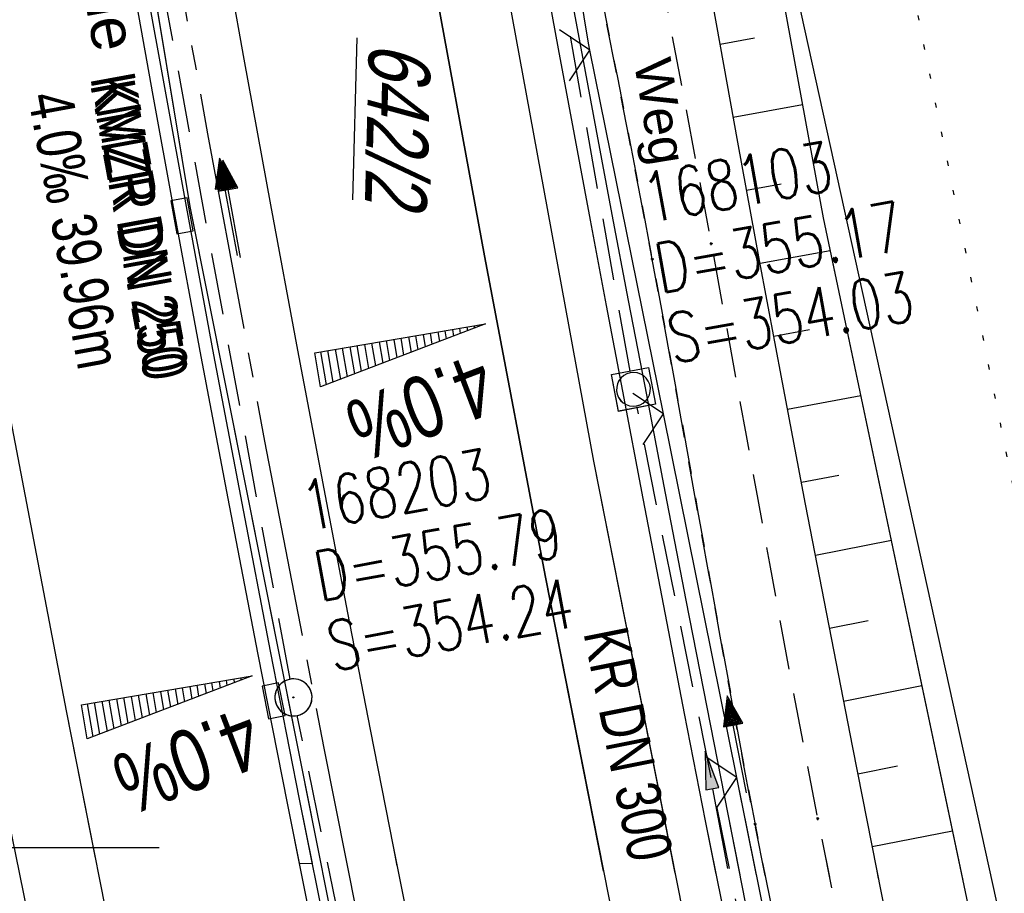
# Model space of a CAD drawing. Extents: x 508896 to 509497, y 457065 to 458031.
# Tile 37 of 45: x 509045 to 509085, y 457898 to 457933. Entities that reach past the tile are written whole.
import ezdxf

# ---------------------------------------------------------------- set-up
doc = ezdxf.new("R2010")
doc.units = 0
doc.header["$LTSCALE"] = 10
doc.header["$MEASUREMENT"] = 0
for name, pattern in [('ACHSE', [5.5, 4, -0.5, 0.5, -0.5]), ('AUSGEZOGEN', [0]), ('LT00', [0]), ('LT11', [0.3, 0.2, -0.1]), ('PUNKTX2_STR', [0.6, 0.1, -0.5]), ('STRICHLINIE2', [0.375, 0.25, -0.125])]:
    doc.linetypes.add(name, pattern=pattern)
doc.layers.get('0').update_dxf_attribs({"linetype": 'LT00'})
for name, color, linetype in [('--EK_FBR', 1, 'LT00'), ('--EK_Halt-Pfeil', 4, 'LT00'), ('--EK_Haltung', 7, 'STRICHLINIE2'), ('--EK_Haltung-Text', 140, 'LT00'), ('--EK_Schacht-Text', 5, 'LT00'), ('--EL_DFK_AB_L', 21, 'LT00'), ('--EL_Halt-Pfeil', 4, 'LT00'), ('--EL_Haltung', 182, 'STRICHLINIE2'), ('--EL_Haltung-Text', 182, 'LT00'), ('--WASSER_GRENZE', 180, 'PUNKTX2_STR'), ('-AX-093', 35, 'ACHSE'), ('-QUE-20O', 11, 'LT00'), ('-QUE-20W', 11, 'LT00'), ('DFK_AB_FLNR', 7, 'Continuous'), ('DFK_AB_L', 21, 'LT00'), ('FELDWEG_TEXT', 250, 'Continuous'), ('PFEIL', 140, 'AUSGEZOGEN'), ('RINNE_TEXT', 11, 'Continuous'), ('V112_AFBR_BAB', 250, 'LT00'), ('V112_BOESCH', 250, 'LT00'), ('V112_BOSCHUNG', 250, 'LT00'), ('V112_FELDWEG', 250, 'LT11'), ('V112_GRABEN', 250, 'LT00'), ('V112_H_BORD', 8, 'LT00'), ('V112_KA_MULD', 182, 'LT00'), ('V112_KA_PRUF', 182, 'LT00'), ('V112_LD_MARK', 250, 'LT00'), ('V112_RASTER', 250, 'LT00'), ('V112_RINNE', 182, 'LT00'), ('V112_SINKK', 182, 'LT00'), ('V112_ZAUN', 40, 'LT00'), ('V113_AFBR_BAB', 250, 'LT00'), ('V113_BOESCH', 250, 'LT00'), ('V113_BOSCHUNG', 250, 'LT00'), ('V113_FELDWEG', 250, 'LT11'), ('V113_GRABEN', 250, 'LT00'), ('V113_H_BORD', 8, 'LT00'), ('V113_KA_MULD', 182, 'LT00'), ('V113_KA_PRUF', 182, 'LT00'), ('V113_LD_MARK', 250, 'LT00'), ('V113_RINNE', 182, 'LT00'), ('V113_SINKK', 182, 'LT00'), ('V113_ZAUN', 40, 'LT00')]:
    doc.layers.add(name, color=color, linetype=linetype)
doc.styles.add('Arial', font='ARIAL.TTF')
doc.styles.add('Beschrift', font='ARIAL.TTF')
doc.styles.add('Haltungsbeschriftung', font='ARIAL.TTF', dxfattribs={"width": 0.75})
doc.styles.add('schachtbeschriftung', font='romans.shx', dxfattribs={"width": 0.75, "height": 2})
doc.styles.get("Standard").update_dxf_attribs({"font": 'ARIAL.TTF'})

# ---------------------------------------------------------------- blocks, each defined once
blk = doc.blocks.new('Pfreil3')
at = {"layer": 'PFEIL'}
blk.add_hatch(color=256, dxfattribs=at).paths.add_polyline_path([(-1.549, 0.273), (-1.549, -0.273), (0, 0)])
for p, q in [((-1.549, 0), (-4.831, 0)), ((-1.549, -0.273), (-1.549, 0.273)), ((-1.549, 0.273), (0, 0)), ((0, 0), (-1.549, -0.273))]:
    blk.add_line(p, q, dxfattribs=at)
blk = doc.blocks.new('SYMB0003')
at = {"color": 0, "linetype": 'ByBlock'}
for p, q in [((-0.015712, 0), (0.010166, 0.012015)), ((0, -0.021257), (-0.015712, 0)), ((0.010166, 0.012015), (0, -0.021257))]:
    blk.add_line(p, q, dxfattribs=at)
for points in [[(-0.031395, 0.499013), (-0.093691, 0.491144), (-0.154509, 0.475528), (-0.21289, 0.452414), (-0.267913, 0.422164), (-0.318712, 0.385257), (-0.364484, 0.342274), (-0.404509, 0.293893), (-0.438154, 0.240877), (-0.464888, 0.184062), (-0.484292, 0.124345), (-0.496058, 0.062667), (-0.5, 0)], [(0.5, 0), (0.496057, 0.062667), (0.484292, 0.124345), (0.464888, 0.184062), (0.438153, 0.240877), (0.404509, 0.293893), (0.364484, 0.342274), (0.318712, 0.385257), (0.267913, 0.422164), (0.21289, 0.452414), (0.154509, 0.475528), (0.093691, 0.491144), (0.031395, 0.499013), (-0.031395, 0.499013)], [(-0.5, 0), (-0.496058, -0.062667), (-0.484292, -0.124345), (-0.464888, -0.184062), (-0.438154, -0.240877), (-0.404509, -0.293893), (-0.364485, -0.342274), (-0.318712, -0.385257), (-0.267914, -0.422164), (-0.21289, -0.452414), (-0.154509, -0.475529), (-0.093691, -0.491144), (-0.031395, -0.499014), (0.031395, -0.499014)], [(0.031395, -0.499014), (0.093691, -0.491144), (0.154509, -0.475529), (0.21289, -0.452414), (0.267914, -0.422164), (0.318712, -0.385257), (0.364485, -0.342274), (0.404509, -0.293893), (0.438154, -0.240877), (0.464889, -0.184062), (0.484292, -0.124345), (0.496058, -0.062667), (0.5, 0)]]:
    blk.add_lwpolyline(points, dxfattribs=at)
blk = doc.blocks.new('SYMB0011')
at = {"color": 0, "linetype": 'ByBlock'}
for p, q in [((0.5, 0), (-0.5, 0)), ((0, 0.5), (0, -0.5))]:
    blk.add_line(p, q, dxfattribs=at)
blk = doc.blocks.new('SYMB0024')
at = {"color": 0, "linetype": 'ByBlock'}
for p, q in [((-0.5, 0.5), (0, 0)), ((0, 0), (0.5, 0.5))]:
    blk.add_line(p, q, dxfattribs=at)
blk = doc.blocks.new('SYMB0652')
at = {"color": 0, "linetype": 'ByBlock'}
blk.add_lwpolyline([(-0.15, -0.075), (0.15, -0.075), (0.15, 0.075), (-0.15, 0.075), (-0.15, -0.075)], dxfattribs=at)
blk = doc.blocks.new('SYMB1210')
at = {"color": 0, "linetype": 'ByBlock'}
blk.add_line((0.018815, -0.179014), (0.055623, -0.17119), dxfattribs=at)
for points in [[(-0.2, -0.2), (-0.2, 0.2), (0.2, 0.2), (0.2, -0.2), (-0.2, -0.2)], [(0.018815, 0.179014), (-0.018815, 0.179014), (-0.055623, 0.17119), (-0.09, 0.155885), (-0.120444, 0.133766), (-0.145623, 0.105801), (-0.164438, 0.073213), (-0.176067, 0.037424), (-0.18, 0)], [(0.18, 0), (0.176067, 0.037424), (0.164438, 0.073213), (0.145623, 0.105801), (0.120444, 0.133766), (0.09, 0.155885), (0.055623, 0.17119), (0.018815, 0.179014)], [(-0.18, 0), (-0.176067, -0.037424), (-0.164438, -0.073213), (-0.145623, -0.105801), (-0.120444, -0.133766), (-0.09, -0.155885), (-0.055623, -0.17119), (-0.018815, -0.179014), (0.018815, -0.179014)], [(0.055623, -0.17119), (0.09, -0.155885), (0.120444, -0.133766), (0.145623, -0.105801), (0.164438, -0.073213), (0.176067, -0.037424), (0.18, 0)]]:
    blk.add_lwpolyline(points, dxfattribs=at)
blk = doc.blocks.new('SYMB0070')
at = {"color": 0, "linetype": 'ByBlock'}
for p, q in [((0.5, 0), (0.2, 0.1)), ((0.2, 0.1), (0.2, 0)), ((-0.5, 0), (0.2, 0)), ((0.468, 0), (0.21, 0.086)), ((0.21, 0.086), (0.21, -0.086)), ((0.21, -0.086), (0.468, 0)), ((0.22, -0.072), (0.437, 0)), ((0.23, -0.058), (0.405, 0)), ((0.24, -0.045), (0.374, 0)), ((0.342, 0), (0.25, 0.031)), ((0.25, 0.031), (0.25, -0.031)), ((0.25, -0.031), (0.342, 0)), ((0.26, -0.017), (0.31, 0)), ((0.27, -0.003), (0.279, 0))]:
    blk.add_line(p, q, dxfattribs=at)
for points in [[(0.2, 0), (0.2, -0.1), (0.5, 0)], [(0.437, 0), (0.22, 0.072), (0.22, -0.072)], [(0.405, 0), (0.23, 0.058), (0.23, -0.058)], [(0.374, 0), (0.24, 0.045), (0.24, -0.045)], [(0.31, 0), (0.26, 0.017), (0.26, -0.017)], [(0.279, 0), (0.27, 0.003), (0.27, -0.003)]]:
    blk.add_lwpolyline(points, dxfattribs=at)

msp = doc.modelspace()

# ---------------------------------------------------------------- linework, layer by layer
at = {"layer": '--EK_FBR'}
for points in [[(509071.575, 457898.964), (509068.281, 457915.614), (509064, 457939.002), (509059.781, 457963.33), (509056.225, 457985.851), (509055.658, 457989.641)], [(509118.866, 457710.525), (509111.875, 457733.915), (509105.573, 457756.287), (509099.311, 457779.351), (509093.246, 457802.736), (509088.446, 457822.548), (509082.751, 457846.651), (509077.808, 457868.846), (509072.927, 457892.132), (509068.281, 457915.614), (509064, 457939.002), (509059.781, 457963.33), (509056.225, 457985.851), (509055.658, 457989.641)], [(509093.657, 457704.002), (509086.933, 457726.568), (509080.559, 457749.081), (509074.608, 457770.998), (509068.782, 457793.524), (509062.994, 457817.153), (509057.11, 457842.371), (509053.614, 457857.897), (509049.251, 457878.459), (509044.777, 457900.436), (509040.408, 457923.488), (509036.279, 457946.653), (509032.268, 457970.926), (509030.876, 457980.072)]]:
    msp.add_lwpolyline(points, dxfattribs=at)
at = {"layer": '--EK_FBR', "color": 2}
for points in [[(509045.221, 457985.611), (509045.317, 457984.992), (509045.921, 457981.107), (509046.526, 457977.222), (509047.135, 457973.337), (509047.749, 457969.454), (509048.37, 457965.571), (509048.998, 457961.69), (509049.986, 457955.7), (509050.997, 457949.715), (509052.029, 457943.732), (509053.082, 457937.754), (509054.14, 457931.865), (509055.217, 457925.979), (509056.31, 457920.097), (509057.42, 457914.217), (509058.324, 457909.489), (509059.238, 457904.763), (509060.166, 457900.04), (509060.322, 457899.26)], [(509045.221, 457985.611), (509045.317, 457984.992), (509045.921, 457981.107), (509046.526, 457977.222), (509047.135, 457973.337), (509047.749, 457969.454), (509048.37, 457965.571), (509048.998, 457961.69), (509049.986, 457955.7), (509050.997, 457949.715), (509052.029, 457943.732), (509053.082, 457937.754), (509054.14, 457931.865), (509055.217, 457925.979), (509056.31, 457920.097), (509057.42, 457914.217), (509058.324, 457909.489), (509059.238, 457904.763), (509060.166, 457900.04), (509061.109, 457895.32)]]:
    msp.add_lwpolyline(points, dxfattribs=at)
at = {"layer": '--EK_Haltung'}
for p, q in [((509069.753, 457919.257), (509063.005, 457957.019)), ((509056.008, 457906.801), (509049.059, 457944.627)), ((509077.441, 457880.759), (509070.032, 457917.784)), ((509064.079, 457867.579), (509056.294, 457905.329))]:
    msp.add_line(p, q, dxfattribs=at)
at = {"layer": '--EL_DFK_AB_L'}
msp.add_line((509101.429, 457821.081), (509073.771, 457946.897), dxfattribs=at)
at = {"layer": '--EL_Haltung'}
for p, q in [((509069.753, 457919.257), (509063.005, 457957.019)), ((509056.008, 457906.801), (509049.059, 457944.627)), ((509077.441, 457880.759), (509070.032, 457917.784)), ((509064.079, 457867.579), (509056.294, 457905.329))]:
    msp.add_line(p, q, dxfattribs=at)
at = {"layer": '--WASSER_GRENZE', "ltscale": 0.2}
msp.add_line((509069.012, 457994.797), (509105.41, 457814.679), dxfattribs=at)
at = {"layer": '-AX-093', "ltscale": 0.2}
msp.add_lwpolyline([(509043.273, 457984.858), (509044.222, 457978.663), (509046.216, 457966.188), (509048.288, 457953.726), (509050.439, 457941.277), (509052.669, 457928.842), (509054.977, 457916.422), (509057.364, 457904.016), (509059.83, 457891.626), (509062.374, 457879.251), (509064.996, 457866.893), (509067.697, 457854.552), (509070.475, 457842.228), (509073.332, 457829.922), (509076.266, 457817.634), (509079.279, 457805.365), (509082.369, 457793.116), (509085.536, 457780.886), (509088.781, 457768.676), (509092.103, 457756.488), (509095.502, 457744.32), (509098.978, 457732.175), (509102.531, 457720.051)], dxfattribs=at)
at = {"layer": '-QUE-20O'}
for p, q in [((509063.467, 457920.997), (509063.452, 457921.087)), ((509063.748, 457921.138), (509063.753, 457921.105)), ((509061.182, 457920.122), (509061.086, 457920.688)), ((509061.381, 457920.739), (509061.467, 457920.231)), ((509061.753, 457920.342), (509061.677, 457920.787)), ((509061.973, 457920.838), (509062.039, 457920.451)), ((509062.324, 457920.559), (509062.269, 457920.887)), ((509062.565, 457920.938), (509062.61, 457920.67)), ((509062.896, 457920.779), (509062.86, 457920.987)), ((509063.156, 457921.038), (509063.182, 457920.887)), ((509058.895, 457919.249), (509058.719, 457920.288)), ((509059.015, 457920.337), (509059.181, 457919.358)), ((509059.467, 457919.467), (509059.311, 457920.388)), ((509059.607, 457920.437), (509059.752, 457919.576)), ((509060.038, 457919.686), (509059.902, 457920.488)), ((509060.198, 457920.538), (509060.324, 457919.796)), ((509060.61, 457919.904), (509060.494, 457920.588)), ((509060.79, 457920.639), (509060.895, 457920.014)), ((509057.24, 457920.037), (509057.467, 457918.702)), ((509057.752, 457918.811), (509057.536, 457920.088)), ((509057.832, 457920.137), (509058.038, 457918.921)), ((509058.323, 457919.031), (509058.127, 457920.188)), ((509058.424, 457920.237), (509058.609, 457919.14))]:
    msp.add_line(p, q, dxfattribs=at)
msp.add_lwpolyline([(509057.238, 457918.616), (509057.004, 457919.997), (509063.906, 457921.165), (509057.238, 457918.616)], dxfattribs=at)
at = {"layer": '-QUE-20W'}
for p, q in [((509053.466, 457906.547), (509053.431, 457906.756)), ((509053.726, 457906.807), (509053.752, 457906.656)), ((509054.037, 457906.766), (509054.022, 457906.856)), ((509054.318, 457906.907), (509054.323, 457906.874)), ((509051.18, 457905.672), (509051.064, 457906.357)), ((509051.36, 457906.408), (509051.465, 457905.783)), ((509051.752, 457905.891), (509051.656, 457906.457)), ((509051.951, 457906.508), (509052.037, 457906)), ((509052.323, 457906.111), (509052.247, 457906.556)), ((509052.543, 457906.607), (509052.609, 457906.22)), ((509052.895, 457906.328), (509052.839, 457906.656)), ((509053.135, 457906.707), (509053.18, 457906.438)), ((509048.994, 457906.006), (509049.179, 457904.909)), ((509049.465, 457905.018), (509049.289, 457906.057)), ((509049.585, 457906.106), (509049.751, 457905.126)), ((509050.037, 457905.236), (509049.881, 457906.157)), ((509050.177, 457906.206), (509050.322, 457905.345)), ((509050.608, 457905.455), (509050.472, 457906.257)), ((509050.768, 457906.306), (509050.894, 457905.564)), ((509047.811, 457905.806), (509048.037, 457904.471)), ((509048.322, 457904.58), (509048.106, 457905.856)), ((509048.402, 457905.906), (509048.608, 457904.689)), ((509048.893, 457904.8), (509048.697, 457905.957))]:
    msp.add_line(p, q, dxfattribs=at)
msp.add_lwpolyline([(509047.809, 457904.384), (509047.575, 457905.766), (509054.477, 457906.933), (509047.809, 457904.384)], dxfattribs=at)
at = {"layer": 'DFK_AB_L'}
msp.add_line((509101.429, 457821.081), (509073.771, 457946.897), dxfattribs=at)
at = {"layer": 'V112_AFBR_BAB'}
msp.add_lwpolyline([(509071.575, 457898.964), (509068.281, 457915.614), (509064, 457939.002), (509059.781, 457963.33), (509056.225, 457985.851), (509055.658, 457989.641)], dxfattribs=at)
at = {"layer": 'V112_AFBR_BAB', "color": 0}
msp.add_lwpolyline([(509045.221, 457985.611), (509045.317, 457984.992), (509045.921, 457981.107), (509046.526, 457977.222), (509047.135, 457973.337), (509047.749, 457969.454), (509048.37, 457965.571), (509048.998, 457961.69), (509049.986, 457955.7), (509050.997, 457949.715), (509052.029, 457943.732), (509053.082, 457937.754), (509054.14, 457931.865), (509055.217, 457925.979), (509056.31, 457920.097), (509057.42, 457914.217), (509058.324, 457909.489), (509059.238, 457904.763), (509060.166, 457900.04), (509060.322, 457899.26)], dxfattribs=at)
at = {"layer": 'V112_BOESCH'}
for points in [[(509083.207, 457898.658), (509077.56, 457925.448), (509071.545, 457958.317), (509067.034, 457985.601), (509065.877, 457993.586)], [(509079.791, 457898.748), (509079.718, 457899.114), (509078.749, 457904.033), (509077.789, 457908.954), (509076.841, 457913.877), (509075.905, 457918.802), (509074.983, 457923.73), (509074.103, 457928.513), (509073.236, 457933.298), (509072.381, 457938.086), (509071.537, 457942.875), (509070.701, 457947.666), (509069.873, 457952.459), (509069.051, 457957.252), (509068.233, 457962.047), (509067.418, 457966.842), (509066.604, 457971.637), (509063.177, 457992.544)]]:
    msp.add_lwpolyline(points, dxfattribs=at)
at = {"layer": 'V112_BOSCHUNG'}
for p, q in [((509073.384, 457932.477), (509074.783, 457932.73)), ((509073.919, 457929.525), (509076.721, 457930.034)), ((509074.458, 457926.573), (509075.86, 457926.828)), ((509075.002, 457923.623), (509077.837, 457924.138)), ((509075.553, 457920.674), (509077.004, 457920.938)), ((509076.109, 457917.718), (509079.073, 457918.272)), ((509076.671, 457914.764), (509078.181, 457915.054)), ((509077.238, 457911.81), (509080.307, 457912.416)), ((509077.807, 457908.864), (509079.367, 457909.172)), ((509078.38, 457905.919), (509081.545, 457906.544)), ((509078.957, 457902.975), (509080.56, 457903.292)), ((509079.537, 457900.032), (509082.782, 457900.673))]:
    msp.add_line(p, q, dxfattribs=at)
at = {"layer": 'V112_FELDWEG', "flags": 128}
for points in [[(509061.669, 457991.962), (509062.2, 457988.396), (509063.129, 457982.25), (509064.071, 457976.105), (509065.023, 457969.961), (509065.503, 457966.894), (509065.986, 457963.827), (509066.476, 457960.761), (509066.974, 457957.697), (509067.482, 457954.634), (509068.001, 457951.573), (509068.534, 457948.515), (509069.075, 457945.497), (509069.627, 457942.482), (509070.189, 457939.468), (509070.756, 457936.455), (509071.327, 457933.443), (509071.897, 457930.43), (509072.465, 457927.417), (509073.026, 457924.403), (509073.5, 457921.819), (509073.97, 457919.235), (509074.438, 457916.65), (509074.906, 457914.065), (509075.377, 457911.481), (509075.852, 457908.897), (509076.335, 457906.316), (509076.827, 457903.736), (509077.331, 457901.158), (509077.806, 457898.8)], [(509075.207, 457898.869), (509074.801, 457900.932), (509074.318, 457903.466), (509073.848, 457906.002), (509073.386, 457908.54), (509072.931, 457911.08), (509072.478, 457913.619), (509072.026, 457916.16), (509071.572, 457918.699), (509071.111, 457921.238), (509070.643, 457923.775), (509070.181, 457926.225), (509069.71, 457928.674), (509069.234, 457931.122), (509068.756, 457933.57), (509068.278, 457936.017), (509067.802, 457938.465), (509067.332, 457940.913), (509066.869, 457943.363), (509066.417, 457945.815), (509065.978, 457948.269), (509065.524, 457950.902), (509065.085, 457953.537), (509064.659, 457956.175), (509064.241, 457958.814), (509063.829, 457961.455), (509063.421, 457964.096), (509063.012, 457966.737), (509062.601, 457969.377), (509062.109, 457972.494), (509061.611, 457975.61), (509061.11, 457978.725), (509060.61, 457981.841), (509060.112, 457984.957), (509059.62, 457988.073), (509059.167, 457990.996)]]:
    msp.add_lwpolyline(points, dxfattribs=at)
at = {"layer": 'V112_GRABEN'}
for points in [[(509058.07, 457990.572), (509058.323, 457988.966), (509058.747, 457986.286), (509059.65, 457980.599), (509060.558, 457974.913), (509061.47, 457969.228), (509062.389, 457963.544), (509063.043, 457959.528), (509063.703, 457955.514), (509064.371, 457951.501), (509065.05, 457947.489), (509065.742, 457943.48), (509066.449, 457939.474), (509067.076, 457935.999), (509067.714, 457932.525), (509068.361, 457929.054), (509069.016, 457925.583), (509069.676, 457922.114), (509070.339, 457918.645), (509071.169, 457914.318), (509072.003, 457909.991), (509072.844, 457905.666), (509073.693, 457901.342), (509074.179, 457898.896)], [(509066.212, 457935.744), (509066.843, 457932.282), (509067.482, 457928.821), (509068.129, 457925.362), (509068.78, 457921.904), (509069.436, 457918.446), (509070.264, 457914.102), (509071.097, 457909.76), (509071.938, 457905.419), (509072.789, 457901.08), (509073.219, 457898.921)]]:
    msp.add_lwpolyline(points, dxfattribs=at)
at = {"layer": 'V112_H_BORD'}
msp.add_lwpolyline([(509042.253, 457984.465), (509051.959, 457925.916), (509057.252, 457899.341)], dxfattribs=at)
at = {"layer": 'V112_LD_MARK'}
for points in [[(509068.671, 457899.041), (509066.33, 457910.931), (509063.864, 457923.916), (509061.485, 457936.917), (509059.193, 457949.934), (509056.989, 457962.966), (509054.901, 457975.837), (509052.92, 457988.583)], [(509033.755, 457981.183), (509035.709, 457968.802), (509037.796, 457956.119), (509039.963, 457943.45), (509042.212, 457930.794), (509044.542, 457918.152), (509046.952, 457905.526), (509048.125, 457899.581)]]:
    msp.add_lwpolyline(points, dxfattribs=at)
at = {"layer": 'V112_RASTER'}
msp.add_line((509032.211, 457900), (509050.711, 457900), dxfattribs=at)
at = {"layer": 'V112_RINNE'}
msp.add_lwpolyline([(509049.649, 457934.922), (509050.46, 457930.399), (509051.284, 457925.878), (509052.403, 457919.849), (509053.544, 457913.824), (509054.706, 457907.803), (509055.886, 457901.785), (509056.368, 457899.364), (509056.908, 457899.35), (509056.391, 457901.944), (509055.218, 457907.93), (509054.063, 457913.919), (509052.929, 457919.913), (509051.816, 457925.91), (509050.993, 457930.43), (509050.182, 457934.953)], dxfattribs=at)
at = {"layer": 'V112_ZAUN'}
for p, q in [((509071.094, 457917.525), (509068.126, 457932.228)), ((509074.063, 457902.821), (509071.094, 457917.525)), ((509074.859, 457898.878), (509074.063, 457902.821))]:
    msp.add_line(p, q, dxfattribs=at)
msp.add_lwpolyline([(509068.126, 457932.228), (509068.069, 457932.508), (509065.683, 457947.028)], dxfattribs=at)
at = {"layer": 'V113_AFBR_BAB'}
for points in [[(509118.866, 457710.525), (509111.875, 457733.915), (509105.573, 457756.287), (509099.311, 457779.351), (509093.246, 457802.736), (509088.446, 457822.548), (509082.751, 457846.651), (509077.808, 457868.846), (509072.927, 457892.132), (509068.281, 457915.614), (509064, 457939.002), (509059.781, 457963.33), (509056.225, 457985.851), (509055.658, 457989.641)], [(509093.657, 457704.002), (509086.933, 457726.568), (509080.559, 457749.081), (509074.608, 457770.998), (509068.782, 457793.524), (509062.994, 457817.153), (509057.11, 457842.371), (509053.614, 457857.897), (509049.251, 457878.459), (509044.777, 457900.436), (509040.408, 457923.488), (509036.279, 457946.653), (509032.268, 457970.926), (509030.876, 457980.072)]]:
    msp.add_lwpolyline(points, dxfattribs=at)
at = {"layer": 'V113_AFBR_BAB', "color": 0}
msp.add_lwpolyline([(509045.221, 457985.611), (509045.317, 457984.992), (509045.921, 457981.107), (509046.526, 457977.222), (509047.135, 457973.337), (509047.749, 457969.454), (509048.37, 457965.571), (509048.998, 457961.69), (509049.986, 457955.7), (509050.997, 457949.715), (509052.029, 457943.732), (509053.082, 457937.754), (509054.14, 457931.865), (509055.217, 457925.979), (509056.31, 457920.097), (509057.42, 457914.217), (509058.324, 457909.489), (509059.238, 457904.763), (509060.166, 457900.04), (509061.109, 457895.32)], dxfattribs=at)
at = {"layer": 'V113_BOESCH'}
for points in [[(509103.712, 457812.595), (509101.55, 457816.601), (509100.118, 457819.895), (509098.113, 457829.492), (509087.658, 457877.541), (509077.56, 457925.448), (509071.545, 457958.317), (509067.034, 457985.601), (509065.877, 457993.586)], [(509103.712, 457812.595), (509101.55, 457816.601), (509100.118, 457819.895), (509098.113, 457829.492), (509087.658, 457877.541), (509077.56, 457925.448), (509071.545, 457958.317), (509067.034, 457985.601), (509065.877, 457993.586)], [(509080.695, 457894.196), (509079.718, 457899.114), (509078.749, 457904.033), (509077.789, 457908.954), (509076.841, 457913.877), (509075.905, 457918.802), (509074.983, 457923.73), (509074.103, 457928.513), (509073.236, 457933.298), (509072.381, 457938.086), (509071.537, 457942.875), (509070.701, 457947.666), (509069.873, 457952.459), (509069.051, 457957.252), (509068.233, 457962.047), (509067.418, 457966.842), (509066.604, 457971.637), (509063.177, 457992.544)], [(509080.695, 457894.196), (509079.718, 457899.114), (509078.749, 457904.033), (509077.789, 457908.954), (509076.841, 457913.877), (509075.905, 457918.802), (509074.983, 457923.73), (509074.103, 457928.513), (509073.236, 457933.298), (509072.381, 457938.086), (509071.537, 457942.875), (509070.701, 457947.666), (509069.873, 457952.459), (509069.051, 457957.252), (509068.233, 457962.047), (509067.418, 457966.842), (509066.604, 457971.637), (509063.177, 457992.544)]]:
    msp.add_lwpolyline(points, dxfattribs=at)
at = {"layer": 'V113_BOSCHUNG'}
for p, q in [((509073.384, 457932.477), (509074.783, 457932.73)), ((509073.919, 457929.525), (509076.721, 457930.034)), ((509074.458, 457926.573), (509075.86, 457926.828)), ((509075.002, 457923.623), (509077.837, 457924.138)), ((509075.553, 457920.674), (509077.004, 457920.938)), ((509076.109, 457917.718), (509079.073, 457918.272)), ((509076.671, 457914.764), (509078.181, 457915.054)), ((509077.238, 457911.81), (509080.307, 457912.416)), ((509077.807, 457908.864), (509079.367, 457909.172)), ((509078.38, 457905.919), (509081.545, 457906.544)), ((509078.957, 457902.975), (509080.56, 457903.292)), ((509079.537, 457900.032), (509082.782, 457900.673))]:
    msp.add_line(p, q, dxfattribs=at)
at = {"layer": 'V113_FELDWEG', "flags": 128}
for points in [[(509061.669, 457991.962), (509062.2, 457988.396), (509063.129, 457982.25), (509064.071, 457976.105), (509065.023, 457969.961), (509065.503, 457966.894), (509065.986, 457963.827), (509066.476, 457960.761), (509066.974, 457957.697), (509067.482, 457954.634), (509068.001, 457951.573), (509068.534, 457948.515), (509069.075, 457945.497), (509069.627, 457942.482), (509070.189, 457939.468), (509070.756, 457936.455), (509071.327, 457933.443), (509071.897, 457930.43), (509072.465, 457927.417), (509073.026, 457924.403), (509073.5, 457921.819), (509073.97, 457919.235), (509074.438, 457916.65), (509074.906, 457914.065), (509075.377, 457911.481), (509075.852, 457908.897), (509076.335, 457906.316), (509076.827, 457903.736), (509077.331, 457901.158), (509077.923, 457898.218), (509078.53, 457895.282), (509079.151, 457892.348), (509079.783, 457889.416), (509080.423, 457886.486), (509081.068, 457883.556), (509081.716, 457880.628), (509082.365, 457877.7), (509083.012, 457874.771), (509083.851, 457870.941), (509084.684, 457867.111), (509085.513, 457863.279), (509086.338, 457859.446), (509087.161, 457855.614), (509087.985, 457851.781), (509088.811, 457847.948), (509089.419, 457845.138), (509090.032, 457842.328), (509090.653, 457839.521), (509091.285, 457836.716), (509091.93, 457833.914), (509092.594, 457831.117), (509093.277, 457828.324), (509093.737, 457826.494), (509094.204, 457824.666), (509094.675, 457822.839), (509095.145, 457821.012), (509095.613, 457819.184), (509096.074, 457817.355), (509096.525, 457815.523), (509096.969, 457813.668), (509097.403, 457811.81), (509097.831, 457809.951), (509098.255, 457808.091), (509098.678, 457806.231), (509099.22, 457803.87), (509099.768, 457801.51), (509100.324, 457799.152), (509100.891, 457796.796), (509101.471, 457794.444), (509102.064, 457792.096), (509102.692, 457789.677), (509103.335, 457787.262), (509103.99, 457784.851), (509104.654, 457782.441), (509105.325, 457780.033), (509106, 457777.627), (509106.677, 457775.22), (509107.352, 457772.814), (509108.024, 457770.406), (509108.689, 457767.996), (509109.346, 457765.584), (509109.945, 457763.348), (509110.538, 457761.11), (509111.129, 457758.871), (509111.721, 457756.633), (509112.319, 457754.396), (509112.925, 457752.163), (509113.545, 457749.933), (509114.182, 457747.707), (509114.839, 457745.488), (509115.52, 457743.276), (509116.23, 457741.072), (509116.763, 457739.48), (509117.309, 457737.891), (509117.862, 457736.305), (509118.419, 457734.719), (509118.975, 457733.134), (509119.526, 457731.547), (509120.067, 457729.958), (509120.594, 457728.365), (509121.102, 457726.767), (509121.588, 457725.163), (509122.046, 457723.551), (509122.472, 457721.93), (509122.766, 457720.722), (509123.045, 457719.509), (509123.314, 457718.293), (509123.577, 457717.076), (509123.84, 457715.859), (509124.107, 457714.643), (509124.383, 457713.429), (509124.879, 457711.384), (509125.412, 457709.349), (509125.975, 457707.322), (509126.565, 457705.303), (509127.179, 457703.289), (509127.81, 457701.281), (509128.457, 457699.276), (509129.113, 457697.274), (509129.775, 457695.274), (509130.438, 457693.274), (509131.099, 457691.273), (509131.944, 457688.686), (509132.779, 457686.097), (509133.608, 457683.507), (509134.433, 457680.916), (509135.257, 457678.325), (509136.082, 457675.735), (509136.911, 457673.147), (509137.746, 457670.561), (509138.59, 457667.978), (509139.341, 457665.708), (509140.098, 457663.44), (509140.857, 457661.171), (509141.614, 457658.902), (509142.365, 457656.63), (509143.108, 457654.355), (509143.839, 457652.074), (509144.356, 457650.43), (509144.869, 457648.784), (509145.382, 457647.138), (509145.899, 457645.493), (509146.424, 457643.852), (509146.962, 457642.215), (509147.517, 457640.585), (509148.092, 457638.963), (509148.692, 457637.35), (509149.321, 457635.748), (509149.983, 457634.16), (509150.682, 457632.586), (509151.422, 457631.028), (509151.765, 457630.338), (509152.108, 457629.647), (509152.441, 457628.954), (509152.755, 457628.255), (509153.041, 457627.545), (509153.308, 457626.77), (509153.54, 457625.982), (509153.743, 457625.184), (509153.925, 457624.379), (509154.095, 457623.569), (509154.261, 457622.757), (509154.429, 457621.946), (509154.607, 457621.138), (509154.804, 457620.335), (509155.033, 457619.513), (509155.284, 457618.698), (509155.552, 457617.888), (509155.831, 457617.082), (509156.116, 457616.277), (509163.031, 457596.871), (509169.695, 457579.416), (509175.965, 457562.519)], [(509059.167, 457990.996), (509059.62, 457988.073), (509060.112, 457984.957), (509060.61, 457981.841), (509061.11, 457978.725), (509061.611, 457975.61), (509062.109, 457972.494), (509062.601, 457969.377), (509063.012, 457966.737), (509063.421, 457964.096), (509063.829, 457961.455), (509064.241, 457958.814), (509064.659, 457956.175), (509065.085, 457953.537), (509065.524, 457950.902), (509065.978, 457948.269), (509066.417, 457945.815), (509066.869, 457943.363), (509067.332, 457940.913), (509067.802, 457938.465), (509068.278, 457936.017), (509068.756, 457933.569), (509069.234, 457931.122), (509069.71, 457928.674), (509070.18, 457926.225), (509070.643, 457923.775), (509071.111, 457921.238), (509071.571, 457918.699), (509072.026, 457916.16), (509072.478, 457913.619), (509072.93, 457911.08), (509073.386, 457908.54), (509073.848, 457906.002), (509074.318, 457903.466), (509074.801, 457900.932), (509075.381, 457897.984), (509075.978, 457895.04), (509076.59, 457892.099), (509077.215, 457889.16), (509077.849, 457886.223), (509078.49, 457883.288), (509079.137, 457880.353), (509079.785, 457877.419), (509080.433, 457874.485), (509081.271, 457870.674), (509082.105, 457866.863), (509082.938, 457863.051), (509083.77, 457859.24), (509084.604, 457855.429), (509085.441, 457851.618), (509086.283, 457847.809), (509087.805, 457840.994), (509089.347, 457834.183), (509090.907, 457827.376), (509091.628, 457824.256), (509092.355, 457821.137), (509093.09, 457818.02), (509093.833, 457814.906), (509094.588, 457811.794), (509095.357, 457808.686), (509096.14, 457805.581), (509096.848, 457802.833), (509097.566, 457800.089), (509098.293, 457797.346), (509099.026, 457794.605), (509099.761, 457791.864), (509100.946, 457787.454), (509102.133, 457783.044), (509103.324, 457778.635), (509104.521, 457774.228), (509105.724, 457769.823), (509106.935, 457765.42), (509108.332, 457760.39), (509109.742, 457755.363), (509111.168, 457750.341), (509112.609, 457745.323), (509114.067, 457740.31), (509115.241, 457736.321), (509116.424, 457732.334), (509117.617, 457728.35), (509118.816, 457724.368), (509120.021, 457720.388), (509121.231, 457716.41), (509122.444, 457712.432), (509123.778, 457708.066), (509125.116, 457703.7), (509126.457, 457699.336), (509127.803, 457694.974), (509129.155, 457690.613), (509130.356, 457686.758), (509131.564, 457682.906), (509132.781, 457679.056), (509134.007, 457675.209), (509135.244, 457671.366), (509136.494, 457667.527), (509137.358, 457664.901), (509138.226, 457662.277), (509139.098, 457659.654), (509139.97, 457657.031), (509140.842, 457654.408), (509141.712, 457651.784), (509142.43, 457649.61), (509143.147, 457647.435), (509143.867, 457645.261), (509144.591, 457643.089), (509145.323, 457640.919), (509146.064, 457638.753), (509146.819, 457636.591), (509147.588, 457634.435), (509148.375, 457632.285), (509149.183, 457630.143), (509149.752, 457628.67), (509150.327, 457627.2), (509150.903, 457625.729), (509151.475, 457624.258), (509152.038, 457622.783), (509152.586, 457621.303), (509153.116, 457619.816), (509153.469, 457618.785), (509153.813, 457617.751), (509154.151, 457616.714), (509154.487, 457615.677), (509161.552, 457595.925), (509168.263, 457578.46), (509174.497, 457561.824)]]:
    msp.add_lwpolyline(points, dxfattribs=at)
at = {"layer": 'V113_GRABEN'}
for points in [[(509058.07, 457990.572), (509058.323, 457988.966), (509058.747, 457986.286), (509059.65, 457980.599), (509060.558, 457974.913), (509061.47, 457969.228), (509062.389, 457963.544), (509063.043, 457959.528), (509063.703, 457955.514), (509064.371, 457951.501), (509065.05, 457947.489), (509065.742, 457943.48), (509066.449, 457939.474), (509067.076, 457935.999), (509067.714, 457932.525), (509068.361, 457929.054), (509069.016, 457925.583), (509069.676, 457922.114), (509070.339, 457918.645), (509071.169, 457914.318), (509072.003, 457909.991), (509072.844, 457905.666), (509073.693, 457901.342), (509074.552, 457897.02)], [(509066.212, 457935.744), (509066.843, 457932.282), (509067.482, 457928.821), (509068.129, 457925.362), (509068.78, 457921.904), (509069.436, 457918.446), (509070.264, 457914.102), (509071.097, 457909.76), (509071.938, 457905.419), (509072.789, 457901.08), (509073.652, 457896.744)]]:
    msp.add_lwpolyline(points, dxfattribs=at)
at = {"layer": 'V113_H_BORD'}
msp.add_lwpolyline([(509042.253, 457984.465), (509051.959, 457925.916), (509063.647, 457867.236), (509080.341, 457796.2), (509092.218, 457751.548), (509119.942, 457660.357), (509144.412, 457590.771), (509169.438, 457526.599), (509196.658, 457462.522), (509226.846, 457396.406), (509237.291, 457374.302), (509273.52, 457300.185), (509300.023, 457247.768), (509301.774, 457242.872), (509307.307, 457232.156), (509330.363, 457187.458), (509366.292, 457118.024)], dxfattribs=at)
at = {"layer": 'V113_LD_MARK'}
for points in [[(509052.92, 457988.583), (509054.901, 457975.837), (509056.989, 457962.966), (509059.193, 457949.934), (509061.485, 457936.917), (509063.864, 457923.916), (509066.33, 457910.931), (509068.884, 457897.963), (509071.523, 457885.012), (509074.249, 457872.079), (509077.061, 457859.164), (509079.958, 457846.269), (509082.987, 457833.196), (509086.103, 457820.144), (509089.307, 457807.113), (509092.598, 457794.104), (509095.977, 457781.117), (509099.442, 457768.154), (509102.995, 457755.213), (509106.618, 457742.355), (509110.326, 457729.521), (509114.121, 457716.712)], [(509033.755, 457981.183), (509035.709, 457968.802), (509037.796, 457956.119), (509039.963, 457943.449), (509042.212, 457930.794), (509044.542, 457918.152), (509046.952, 457905.526), (509049.442, 457892.915), (509052.011, 457880.319), (509054.66, 457867.741), (509057.388, 457855.179), (509060.194, 457842.635), (509063.079, 457830.109), (509066.041, 457817.601), (509068.802, 457806.244), (509071.628, 457794.903), (509074.518, 457783.579), (509077.475, 457772.273), (509080.497, 457760.984), (509083.586, 457749.714), (509086.742, 457738.462), (509089.966, 457727.23), (509093.258, 457716.017)]]:
    msp.add_lwpolyline(points, dxfattribs=at)
at = {"layer": 'V113_RINNE'}
for points in [[(509049.649, 457934.922), (509050.46, 457930.399), (509051.284, 457925.878), (509052.403, 457919.849), (509053.544, 457913.824), (509054.706, 457907.803), (509055.886, 457901.785), (509057.083, 457895.771)], [(509057.583, 457895.961), (509056.391, 457901.944), (509055.218, 457907.93), (509054.063, 457913.919), (509052.929, 457919.913), (509051.816, 457925.91), (509050.993, 457930.43), (509050.182, 457934.953)]]:
    msp.add_lwpolyline(points, dxfattribs=at)
at = {"layer": 'V113_ZAUN'}
for p, q in [((509071.094, 457917.525), (509068.126, 457932.228)), ((509074.063, 457902.821), (509071.094, 457917.525)), ((509077.031, 457888.118), (509074.063, 457902.821))]:
    msp.add_line(p, q, dxfattribs=at)
msp.add_lwpolyline([(509068.126, 457932.228), (509068.069, 457932.508), (509065.683, 457947.028)], dxfattribs=at)

# ---------------------------------------------------------------- block references
at = {"layer": '--EK_Halt-Pfeil', "xscale": 4.000000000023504, "yscale": 4, "zscale": 4, "rotation": 100.4093300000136}
msp.add_blockref('SYMB0070', (509053.643, 457925.812), dxfattribs=at)
at = {"layer": '--EL_Halt-Pfeil', "yscale": 4, "zscale": 4}
for p, xscale, rotation in [((509053.517, 457925.894), 4.000000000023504, 100.4093300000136), ((509074.067, 457904.163), 4.000000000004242, 101.3172300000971)]:
    msp.add_blockref('SYMB0070', p, dxfattribs=dict(at, xscale=xscale, rotation=rotation))
at = {"layer": 'PFEIL', "xscale": -1, "rotation": 280.7412082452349}
msp.add_blockref('Pfreil3', (509072.784, 457903.897), dxfattribs=at)
at = {"layer": 'V112_FELDWEG', "xscale": 0.1000000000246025, "yscale": 0.09999999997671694, "zscale": 0.1, "rotation": 268.4925099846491}
for p in [(509073.026, 457924.403), (509070.643, 457923.775), (509077.331, 457901.158), (509074.801, 457900.932)]:
    msp.add_blockref('SYMB0011', p, dxfattribs=at)
at = {"layer": 'V112_KA_MULD', "xscale": 3.799999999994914, "yscale": 3.799999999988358, "zscale": 3.8, "rotation": 280.8589786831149}
msp.add_blockref('SYMB1210', (509069.885, 457918.519), dxfattribs=at)
at = {"layer": 'V112_KA_PRUF', "xscale": 1.500000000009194, "yscale": 1.5, "zscale": 1.5, "rotation": 268.4925099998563}
msp.add_blockref('SYMB0003', (509056.143, 457906.063), dxfattribs=at)
at = {"layer": 'V112_SINKK', "yscale": 4.5, "zscale": 4.5}
for p, xscale, rotation in [((509051.64, 457925.535), 4.500000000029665, 280.5098614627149), ((509055.34, 457905.928), 4.500000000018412, 281.0932950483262)]:
    msp.add_blockref('SYMB0652', p, dxfattribs=dict(at, xscale=xscale, rotation=rotation))
at = {"layer": 'V112_ZAUN', "xscale": 2.100000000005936, "yscale": 2.099999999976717, "zscale": 2.1, "rotation": 101.4150399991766}
for p in [(509068.126, 457932.228), (509071.094, 457917.525), (509074.063, 457902.821)]:
    msp.add_blockref('SYMB0024', p, dxfattribs=at)
at = {"layer": 'V113_FELDWEG', "xscale": 0.1000000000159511, "yscale": 0.09999999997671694, "zscale": 0.1, "rotation": 291.1131099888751}
for p in [(509073.026, 457924.403), (509070.643, 457923.775), (509077.331, 457901.158), (509074.801, 457900.932)]:
    msp.add_blockref('SYMB0011', p, dxfattribs=at)
at = {"layer": 'V113_KA_MULD', "xscale": 3.800000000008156, "yscale": 3.799999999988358, "zscale": 3.8, "rotation": 280.7895095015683}
msp.add_blockref('SYMB1210', (509069.885, 457918.519), dxfattribs=at)
at = {"layer": 'V113_KA_PRUF', "xscale": 1.499999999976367, "yscale": 1.5, "zscale": 1.5, "rotation": 291.1131099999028}
msp.add_blockref('SYMB0003', (509056.143, 457906.063), dxfattribs=at)
at = {"layer": 'V113_SINKK', "yscale": 4.5, "zscale": 4.5}
for p, xscale, rotation in [((509051.64, 457925.535), 4.500000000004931, 280.5162002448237), ((509055.34, 457905.928), 4.500000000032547, 101.0966688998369)]:
    msp.add_blockref('SYMB0652', p, dxfattribs=dict(at, xscale=xscale, rotation=rotation))
at = {"layer": 'V113_ZAUN', "xscale": 2.100000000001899, "yscale": 2.099999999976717, "zscale": 2.1, "rotation": 101.4150799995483}
for p in [(509068.126, 457932.228), (509071.094, 457917.525), (509074.063, 457902.821)]:
    msp.add_blockref('SYMB0024', p, dxfattribs=at)

# ---------------------------------------------------------------- texts
at = {"layer": '--EK_Haltung-Text', "style": 'Haltungsbeschriftung', "width": 0.75}
for s, p in [('KMZR DN 250', (509047.925, 457930.834)), ('4.0‰ 39.96m', (509045.407, 457930.371))]:
    msp.add_text(s, height=1.8, rotation=-79.5907, dxfattribs=at).set_placement(p)
at = {"layer": '--EK_Schacht-Text', "style": 'schachtbeschriftung', "width": 0.75}
for s, rotation, p in [('168103', 10.1311, (509070.463, 457925.235)), ('D=355.17', 10.1311, (509070.969, 457922.4)), ('S=354.03', 10.1311, (509071.476, 457919.565)), ('168203', 10.4093, (509056.688, 457912.782)), ('D=355.79', 10.4093, (509057.208, 457909.949)), ('S=354.24', 10.4093, (509057.729, 457907.116))]:
    msp.add_text(s, height=2, rotation=rotation, dxfattribs=at).set_placement(p)
at = {"layer": '--EL_Haltung-Text', "style": 'Haltungsbeschriftung', "width": 0.75}
for s, rotation, p in [('KMZR DN 250', -79.5907, (509047.928, 457931.111)), ('KR DN 300', -78.6828, (509067.858, 457908.678))]:
    msp.add_text(s, height=1.8, rotation=rotation, dxfattribs=at).set_placement(p)
at = {"layer": '-QUE-20O', "style": 'Beschrift', "width": 0.75}
msp.add_text('4.0%', height=2.5, rotation=200.921, dxfattribs=at).set_placement((509063.655, 457920.026))
at = {"layer": '-QUE-20W', "style": 'Beschrift', "width": 0.75}
msp.add_text('4.0%', height=2.5, rotation=200.921, dxfattribs=at).set_placement((509054.226, 457905.733))
at = {"layer": 'DFK_AB_FLNR', "oblique": 13.754, "width": 0.75}
msp.add_text('%%U642/2', height=2.5, rotation=268.4925, dxfattribs=at).set_placement((509059.201, 457932.597))
at = {"layer": 'FELDWEG_TEXT', "insert": (509069.452, 457931.687), "char_height": 1.5, "attachment_point": 7, "rotation": 279.3559, "style": 'Beschrift'}
msp.add_mtext('Weg', dxfattribs=at)
at = {"layer": 'RINNE_TEXT', "insert": (509047.897, 457943.403), "char_height": 1.8, "attachment_point": 1, "rotation": 280.1718, "style": 'Arial'}
msp.add_mtext('Spitzrinne', dxfattribs=at)

doc.saveas('drawing.dxf')
